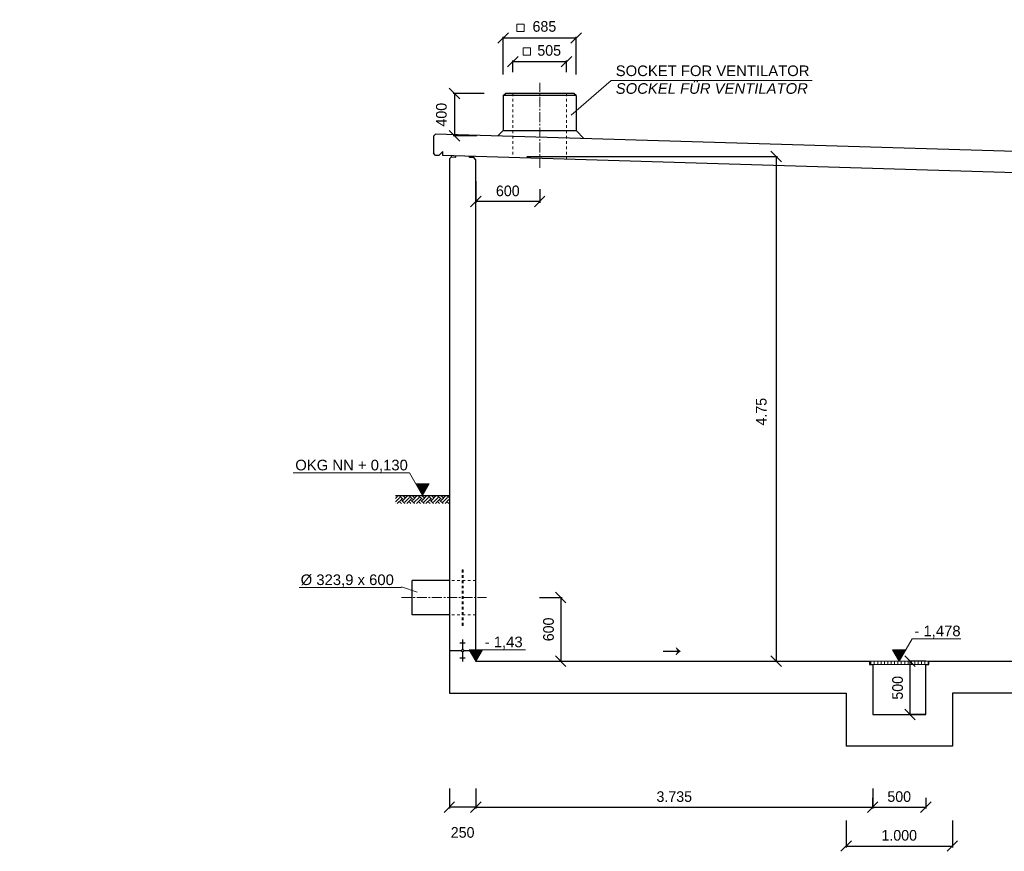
# Model space of a CAD drawing. Header units: millimetres. Extents: x -2787 to 131613, y -54195 to 30918.
# Tile 65 of 69: x 98013 to 107282, y -39368 to -31536. Entities that reach past the tile are written whole.
import ezdxf

# ---------------------------------------------------------------- set-up
doc = ezdxf.new("R2010")
doc.units = ezdxf.units.MM
doc.linetypes.add('JIS_02_1.0', pattern=[2, 1, -1])
doc.linetypes.add('MITTE2', pattern=[28.575, 19.05, -3.175, 3.175, -3.175])
doc.layers.add('Bemaßung', color=7, linetype='Continuous', lineweight=9)
for name, color, linetype in [('Beschriftung', 7, 'Continuous'), ('P-MU200AUSL', 7, 'Continuous'), ('POL_Bema', 7, 'Continuous')]:
    doc.layers.add(name, color=color, linetype=linetype)
doc.styles.add('LBB3.5M1000', font='isocp.shx', dxfattribs={"height": 3.5})
doc.dimstyles.new('DIN', dxfattribs={"dimtxt": 2.5, "dimasz": 2.5, "dimexe": 1.25, "dimexo": 0.625, "dimtad": 1, "dimtih": 1, "dimdec": 4, "dimdsep": 46, "dimlunit": 6, "dimtxsty": 'Standard', "dimcen": 2.5, "dimadec": 0, "dimazin": 0, "dimtfac": 1, "dimtdec": 4, "dimtmove": 0, "dimatfit": 3, "dimfxl": 0, "dimtvp": 1, "dimtolj": 1, "dimtzin": 0, "dimarcsym": 0})

# ---------------------------------------------------------------- blocks, each defined once
blk = doc.blocks.new('_Oblique')
at = {"layer": 'POL_Bema', "color": 0, "lineweight": -2}
blk.add_line((-0.5, -0.5), (0.5, 0.5), dxfattribs=at)
blk = doc.blocks.new('*D408')
at = {"layer": 'Bemaßung', "color": 0, "lineweight": -2, "transparency": 16777216}
for p, q in [((106042.3, -38864.8), (106042.3, -38965.6)), ((106542.3, -38864.8), (106542.3, -38965.6)), ((106042.3, -38953.1), (106542.3, -38953.1))]:
    blk.add_line(p, q, dxfattribs=at)
at = {"layer": 'DEFPOINTS', "color": 0, "transparency": 16777216}
for p in [(106042.3, -37964.8), (106542.3, -37964.8), (106542.3, -38953.1)]:
    blk.add_point(p, dxfattribs=at)
at = {"layer": 'Bemaßung', "color": 0, "lineweight": -2, "transparency": 16777216, "xscale": 100, "yscale": 100, "zscale": 100, "rotation": 180}
blk.add_blockref('_Oblique', (106042.3, -38953.1), dxfattribs=at)
at = {"layer": 'Bemaßung', "color": 0, "lineweight": -2, "transparency": 16777216, "xscale": 100, "yscale": 100, "zscale": 100}
blk.add_blockref('_Oblique', (106542.3, -38953.1), dxfattribs=at)
at = {"layer": 'Bemaßung', "color": 0, "transparency": 16777216, "insert": (106292.3, -38853.1), "char_height": 100, "attachment_point": 5}
blk.add_mtext('\\A1;500', dxfattribs=at)
blk = doc.blocks.new('*D409')
at = {"layer": 'Bemaßung', "color": 0, "lineweight": -2, "transparency": 16777216}
for p, q in [((105792.5, -39078), (105792.5, -39330.4)), ((106792.5, -39078), (106792.5, -39330.4)), ((105792.5, -39317.9), (106792.5, -39317.9))]:
    blk.add_line(p, q, dxfattribs=at)
at = {"layer": 'DEFPOINTS', "color": 0, "transparency": 16777216}
for p in [(105792.5, -38378), (106792.5, -38378), (106792.5, -39317.9)]:
    blk.add_point(p, dxfattribs=at)
at = {"layer": 'Bemaßung', "color": 0, "lineweight": -2, "transparency": 16777216, "xscale": 100, "yscale": 100, "zscale": 100, "rotation": 180}
blk.add_blockref('_Oblique', (105792.5, -39317.9), dxfattribs=at)
at = {"layer": 'Bemaßung', "color": 0, "lineweight": -2, "transparency": 16777216, "xscale": 100, "yscale": 100, "zscale": 100}
blk.add_blockref('_Oblique', (106792.5, -39317.9), dxfattribs=at)
at = {"layer": 'Bemaßung', "color": 0, "transparency": 16777216, "insert": (106292.5, -39217.9), "char_height": 100, "attachment_point": 5}
blk.add_mtext('\\A1;1.000', dxfattribs=at)
blk = doc.blocks.new('*D429')
at = {"layer": 'Bemaßung', "color": 0, "lineweight": -2, "transparency": 16777216}
for p, q in [((102907.3, -36978), (103118, -36978)), ((103105.5, -36978), (103105.5, -37578)), ((102907.3, -37578), (103118, -37578))]:
    blk.add_line(p, q, dxfattribs=at)
at = {"layer": 'DEFPOINTS', "color": 0, "transparency": 16777216}
for p in [(102407.3, -36978), (102407.3, -37578), (103105.5, -37578)]:
    blk.add_point(p, dxfattribs=at)
at = {"layer": 'Bemaßung', "color": 0, "lineweight": -2, "transparency": 16777216, "xscale": 100, "yscale": 100, "zscale": 100}
for p, rotation in [((103105.5, -36978), 90), ((103105.5, -37578), 270)]:
    blk.add_blockref('_Oblique', p, dxfattribs=dict(at, rotation=rotation))
at = {"layer": 'Bemaßung', "color": 0, "transparency": 16777216, "insert": (102991.3, -37278), "char_height": 100, "attachment_point": 5, "rotation": 90}
blk.add_mtext('\\A1;600', dxfattribs=at)
blk = doc.blocks.new('*D414')
at = {"layer": 'Bemaßung', "color": 0, "lineweight": -2, "transparency": 16777216}
for p, q in [((102787.8, -32824.4), (105146, -32824.4)), ((105133.5, -32824.4), (105133.5, -37578)), ((102807.5, -37578), (105146, -37578))]:
    blk.add_line(p, q, dxfattribs=at)
at = {"layer": 'DEFPOINTS', "color": 0, "transparency": 16777216}
for p in [(102287.8, -32824.4), (102307.5, -37578), (105133.5, -37578)]:
    blk.add_point(p, dxfattribs=at)
at = {"layer": 'Bemaßung', "color": 0, "lineweight": -2, "transparency": 16777216, "xscale": 100, "yscale": 100, "zscale": 100}
for p, rotation in [((105133.5, -32824.4), 90), ((105133.5, -37578), 270)]:
    blk.add_blockref('_Oblique', p, dxfattribs=dict(at, rotation=rotation))
at = {"layer": 'Bemaßung', "color": 0, "transparency": 16777216, "insert": (104994.1, -35227.5), "char_height": 100, "attachment_point": 5, "rotation": 90}
blk.add_mtext('\\A1;4.75', dxfattribs=at)
blk = doc.blocks.new('*D432')
at = {"layer": 'Bemaßung', "color": 0, "lineweight": -2, "transparency": 16777216}
for p, q in [((106542.5, -37578), (106381.2, -37578)), ((106393.7, -37578), (106393.7, -38078)), ((106542.5, -38078), (106381.2, -38078))]:
    blk.add_line(p, q, dxfattribs=at)
at = {"layer": 'DEFPOINTS', "color": 0, "transparency": 16777216}
for p in [(106542.5, -37578), (106393.7, -38078), (106542.5, -38078)]:
    blk.add_point(p, dxfattribs=at)
at = {"layer": 'Bemaßung', "color": 0, "lineweight": -2, "transparency": 16777216, "xscale": 100, "yscale": 100, "zscale": 100}
for p, rotation in [((106393.7, -37578), 90), ((106393.7, -38078), 270)]:
    blk.add_blockref('_Oblique', p, dxfattribs=dict(at, rotation=rotation))
at = {"layer": 'Bemaßung', "color": 0, "transparency": 16777216, "insert": (106277.4, -37828), "char_height": 100, "attachment_point": 5, "rotation": 90}
blk.add_mtext('\\A1;500', dxfattribs=at)
blk = doc.blocks.new('*D418')
at = {"layer": 'Bemaßung', "color": 0, "lineweight": -2, "transparency": 16777216}
for p, q in [((102385.3, -32230.5), (102093, -32230.5)), ((102105.5, -32230.5), (102105.5, -32630.5)), ((102315.3, -32630.5), (102093, -32630.5))]:
    blk.add_line(p, q, dxfattribs=at)
at = {"layer": 'DEFPOINTS', "color": 0, "transparency": 16777216}
for p in [(102585.3, -32230.5), (102105.5, -32630.5), (102515.3, -32630.5)]:
    blk.add_point(p, dxfattribs=at)
at = {"layer": 'Bemaßung', "color": 0, "lineweight": -2, "transparency": 16777216, "xscale": 100, "yscale": 100, "zscale": 100}
for p, rotation in [((102105.5, -32230.5), 90), ((102105.5, -32630.5), 270)]:
    blk.add_blockref('_Oblique', p, dxfattribs=dict(at, rotation=rotation))
at = {"layer": 'Bemaßung', "color": 0, "transparency": 16777216, "insert": (101982.9, -32430.5), "char_height": 100, "attachment_point": 5, "rotation": 90}
blk.add_mtext('\\A1;400', dxfattribs=at)
blk = doc.blocks.new('*D419')
at = {"layer": 'Bemaßung', "color": 0, "lineweight": -2, "transparency": 16777216}
for p, q in [((102565.3, -32050.5), (102565.3, -31695.6)), ((103250.3, -32050.5), (103250.3, -31695.6)), ((103250.3, -31708.1), (102565.3, -31708.1))]:
    blk.add_line(p, q, dxfattribs=at)
at = {"layer": 'DEFPOINTS', "color": 0, "transparency": 16777216}
for p in [(102565.3, -31708.1), (102565.3, -32250.5), (103250.3, -32250.5)]:
    blk.add_point(p, dxfattribs=at)
at = {"layer": 'Bemaßung', "color": 0, "lineweight": -2, "transparency": 16777216, "xscale": 100, "yscale": 100, "zscale": 100, "rotation": 180}
blk.add_blockref('_Oblique', (102565.3, -31708.1), dxfattribs=at)
at = {"layer": 'Bemaßung', "color": 0, "lineweight": -2, "transparency": 16777216, "xscale": 100, "yscale": 100, "zscale": 100}
blk.add_blockref('_Oblique', (103250.3, -31708.1), dxfattribs=at)
at = {"layer": 'Bemaßung', "color": 0, "transparency": 16777216, "insert": (102952.3, -31599.8), "char_height": 100, "attachment_point": 5}
blk.add_mtext('\\A1;685', dxfattribs=at)
blk = doc.blocks.new('*D420')
at = {"layer": 'Bemaßung', "color": 0, "lineweight": -2, "transparency": 16777216}
for p, q in [((102655.3, -32030.5), (102655.3, -31918.5)), ((103160.3, -31931), (102655.3, -31931)), ((103160.3, -32030.5), (103160.3, -31918.5))]:
    blk.add_line(p, q, dxfattribs=at)
at = {"layer": 'DEFPOINTS', "color": 0, "transparency": 16777216}
for p in [(102655.3, -31931), (102655.3, -32230.5), (103160.3, -32230.5)]:
    blk.add_point(p, dxfattribs=at)
at = {"layer": 'Bemaßung', "color": 0, "lineweight": -2, "transparency": 16777216, "xscale": 100, "yscale": 100, "zscale": 100, "rotation": 180}
blk.add_blockref('_Oblique', (102655.3, -31931), dxfattribs=at)
at = {"layer": 'Bemaßung', "color": 0, "lineweight": -2, "transparency": 16777216, "xscale": 100, "yscale": 100, "zscale": 100}
blk.add_blockref('_Oblique', (103160.3, -31931), dxfattribs=at)
at = {"layer": 'Bemaßung', "color": 0, "transparency": 16777216, "insert": (102997.3, -31825.8), "char_height": 100, "attachment_point": 5}
blk.add_mtext('\\A1;505', dxfattribs=at)
blk = doc.blocks.new('*D421')
at = {"layer": 'Bemaßung', "color": 0, "lineweight": -2, "transparency": 16777216}
for p, q in [((102307.8, -33055.2), (102307.8, -33261.1)), ((102907.8, -33130.5), (102907.8, -33261.1)), ((102907.8, -33248.6), (102307.8, -33248.6))]:
    blk.add_line(p, q, dxfattribs=at)
at = {"layer": 'DEFPOINTS', "color": 0, "transparency": 16777216}
for p in [(102307.8, -32855.2), (102907.8, -32930.5), (102307.8, -33248.6)]:
    blk.add_point(p, dxfattribs=at)
at = {"layer": 'Bemaßung', "color": 0, "lineweight": -2, "transparency": 16777216, "xscale": 100, "yscale": 100, "zscale": 100, "rotation": 180}
blk.add_blockref('_Oblique', (102307.8, -33248.6), dxfattribs=at)
at = {"layer": 'Bemaßung', "color": 0, "lineweight": -2, "transparency": 16777216, "xscale": 100, "yscale": 100, "zscale": 100}
blk.add_blockref('_Oblique', (102907.8, -33248.6), dxfattribs=at)
at = {"layer": 'Bemaßung', "color": 0, "transparency": 16777216, "insert": (102607.8, -33148.6), "char_height": 100, "attachment_point": 5}
blk.add_mtext('\\A1;600', dxfattribs=at)
blk = doc.blocks.new('*D444')
at = {"layer": 'Bemaßung', "color": 0, "lineweight": -2, "transparency": 16777216}
for p, q in [((102057.5, -38777.7), (102057.5, -38965.6)), ((102307.5, -38777.7), (102307.5, -38965.6)), ((102307.5, -38953.1), (102057.5, -38953.1))]:
    blk.add_line(p, q, dxfattribs=at)
at = {"layer": 'DEFPOINTS', "color": 0, "transparency": 16777216}
for p in [(102057.5, -37877.7), (102307.5, -37877.7), (102057.5, -38953.1)]:
    blk.add_point(p, dxfattribs=at)
at = {"layer": 'Bemaßung', "color": 0, "lineweight": -2, "transparency": 16777216, "xscale": 100, "yscale": 100, "zscale": 100, "rotation": 180}
blk.add_blockref('_Oblique', (102057.5, -38953.1), dxfattribs=at)
at = {"layer": 'Bemaßung', "color": 0, "lineweight": -2, "transparency": 16777216, "xscale": 100, "yscale": 100, "zscale": 100}
blk.add_blockref('_Oblique', (102307.5, -38953.1), dxfattribs=at)
at = {"layer": 'Bemaßung', "color": 0, "transparency": 16777216, "insert": (102182.5, -39190.6), "char_height": 100, "attachment_point": 5}
blk.add_mtext('\\A1;250', dxfattribs=at)
blk = doc.blocks.new('*D445')
at = {"layer": 'Bemaßung', "color": 0, "lineweight": -2, "transparency": 16777216}
for p, q in [((102307.5, -38777.7), (102307.5, -38965.6)), ((106042.5, -38777.7), (106042.5, -38965.6)), ((102307.5, -38953.1), (106042.5, -38953.1))]:
    blk.add_line(p, q, dxfattribs=at)
at = {"layer": 'DEFPOINTS', "color": 0, "transparency": 16777216}
for p in [(102307.5, -37877.7), (106042.5, -37877.7), (106042.5, -38953.1)]:
    blk.add_point(p, dxfattribs=at)
at = {"layer": 'Bemaßung', "color": 0, "lineweight": -2, "transparency": 16777216, "xscale": 100, "yscale": 100, "zscale": 100, "rotation": 180}
blk.add_blockref('_Oblique', (102307.5, -38953.1), dxfattribs=at)
at = {"layer": 'Bemaßung', "color": 0, "lineweight": -2, "transparency": 16777216, "xscale": 100, "yscale": 100, "zscale": 100}
blk.add_blockref('_Oblique', (106042.5, -38953.1), dxfattribs=at)
at = {"layer": 'Bemaßung', "color": 0, "transparency": 16777216, "insert": (104175, -38853.1), "char_height": 100, "attachment_point": 5}
blk.add_mtext('\\A1;3.735', dxfattribs=at)

msp = doc.modelspace()

# ---------------------------------------------------------------- hatches: boundary and pattern name
at = {"lineweight": 5}
h = msp.add_hatch(dxfattribs=at)
h.set_pattern_fill('EARTH', color=256, scale=10, angle=45)
h.set_pattern_definition([(45, (84142.79, -11939.69), (7e-15, 89.80256), [63.5, -63.5]), (45, (84125.95, -11922.85), (7e-15, 89.80256), [63.5, -63.5]), (45, (84109.11, -11906.01), (7e-15, 89.80256), [63.5, -63.5]), (135, (84109.11, -11894.79), (-89.80256, 7e-15), [63.5, -63.5]), (135, (84125.95, -11877.95), (-89.80256, 7e-15), [63.5, -63.5]), (135, (84142.79, -11861.11), (-89.80256, 7e-15), [63.5, -63.5])])
h.paths.add_polyline_path([(101549.78189, -36016.00369), (102054.04953, -36016.00369), (102054.04953, -36093.34675), (101549.78189, -36093.34675)])
at = {"layer": 'Beschriftung', "lineweight": 5}
h = msp.add_hatch(dxfattribs=at)
h.set_pattern_fill('LINE', color=256, scale=2)
h.set_pattern_definition([(0, (101553.6304, -3772.858), (0, 6.35), [])])
h.paths.add_polyline_path([(101803.6304, -36016.00369), (101740.93684, -35907.41525), (101866.32396, -35907.41525)])
h = msp.add_hatch(dxfattribs=at)
h.set_pattern_fill('LINE', color=256, scale=2)
h.set_pattern_definition([(0, (102057.479, -5334.808), (0, 6.35), [])])
h.paths.add_polyline_path([(102307.47891, -37577.95369), (102244.78535, -37469.36525), (102370.17248, -37469.36525)])
h = msp.add_hatch(dxfattribs=at)
h.set_pattern_fill('LINE', color=256, scale=2)
h.set_pattern_definition([(0, (106042.479, -5334.808), (0, 6.35), [])])
h.paths.add_polyline_path([(106292.47891, -37577.95369), (106229.78535, -37469.36525), (106355.17248, -37469.36525)])
at = {"layer": 'Beschriftung', "lineweight": 18}
h = msp.add_hatch(dxfattribs=at)
h.set_pattern_fill('ANSI31', color=256, scale=10, angle=45)
h.set_pattern_definition([(90, (102057.48, -12069.64), (-31.75, 5e-15), [])])
h.paths.add_polyline_path([(106013.47891, -37607.95369), (106571.47891, -37607.95369), (106571.47891, -37577.95369), (106013.47891, -37577.95369)])

# ---------------------------------------------------------------- linework, layer by layer
at = {"linetype": 'MITTE2', "lineweight": 18, "ltscale": 5}
for p, q in [((102907.76965, -32930.45654), (102907.76965, -32130.45654)), ((101607.2721, -36977.95369), (102407.2721, -36977.95369))]:
    msp.add_line(p, q, dxfattribs=at)
for p, q in [((102565.26965, -32250.45654), (102585.26965, -32230.45654)), ((102565.26965, -32250.45654), (102565.26965, -32580.45654)), ((103250.26965, -32250.45654), (102565.26965, -32250.45654)), ((103230.26965, -32230.45654), (102585.26965, -32230.45654)), ((103250.26965, -32250.45654), (103230.26965, -32230.45654)), ((103250.26965, -32250.45654), (103250.26965, -32580.45654)), ((101907.59776, -32632.22639), (101927.58876, -32612.82612)), ((114387.47184, -32986.62261), (101927.58876, -32612.82612)), ((102565.26965, -32580.45654), (102515.26965, -32630.45654)), ((102565.26965, -32580.45654), (103250.26965, -32580.45654)), ((103250.26965, -32580.45654), (103324.548, -32654.73489)), ((101907.59776, -32632.22639), (101907.59776, -32792.96443)), ((101927.58876, -32813.56416), (101907.59776, -32792.96443)), ((101997.5303, -32775.66241), (101957.5303, -32814.46241)), ((101997.5303, -32815.66241), (101997.5303, -32775.66241)), ((101957.5303, -32814.46241), (101927.58876, -32813.56416)), ((114317.5303, -33185.26241), (101997.5303, -32815.66241)), ((102057.76897, -32847.23079), (102057.47893, -37877.7209)), ((102077.52131, -32828.06214), (102057.76897, -32847.23079)), ((102077.52131, -32828.06214), (102077.82104, -32818.07113)), ((102077.52131, -32828.06214), (102117.50332, -32829.2616)), ((102117.50332, -32829.2616), (102117.80305, -32819.27059)), ((102247.55728, -32833.16322), (102247.85701, -32823.17221)), ((102287.5393, -32834.36268), (102247.55728, -32833.16322)), ((102287.5393, -32834.36268), (102287.83903, -32824.37167)), ((102307.7694, -32855.20878), (102287.5393, -32834.36268)), ((102307.47891, -37577.95369), (102307.7694, -32855.20878)), ((101549.78189, -36016.00369), (102057.47891, -36016.00369)), ((102207.50413, -37406.45966), (102157.50413, -37406.45966)), ((102187.50413, -37378.30042), (102177.50413, -37378.30042)), ((102187.50413, -37381.82032), (102177.50413, -37381.82032)), ((102187.50413, -37385.34023), (102177.50413, -37385.34023)), ((102187.50413, -37388.86013), (102177.50413, -37388.86013)), ((102187.50413, -37392.38004), (102177.50413, -37392.38004)), ((102187.50413, -37395.89994), (102177.50413, -37395.89994)), ((102187.50413, -37399.41985), (102177.50413, -37399.41985)), ((102187.50413, -37402.93975), (102177.50413, -37402.93975)), ((102182.50413, -37377.9537), (102182.50413, -37467.60117)), ((102057.50413, -37477.9537), (102172.15159, -37477.9537)), ((102182.50413, -37488.30623), (102182.50413, -37577.9537)), ((102192.62463, -37477.95369), (102307.48564, -37477.9537)), ((102207.50413, -37549.44774), (102157.50413, -37549.44774)), ((102187.50413, -37552.96765), (102177.50413, -37552.96765)), ((102187.50413, -37556.48755), (102177.50413, -37556.48755)), ((102187.50413, -37560.00746), (102177.50413, -37560.00746)), ((102187.50413, -37563.52736), (102177.50413, -37563.52736)), ((102187.50413, -37567.04727), (102177.50413, -37567.04727)), ((102187.50413, -37570.56717), (102177.50413, -37570.56717)), ((102187.50413, -37574.08708), (102177.50413, -37574.08708)), ((102187.50413, -37577.60698), (102177.50413, -37577.60698)), ((102307.47891, -37577.95369), (106012.47891, -37577.95369)), ((106012.47891, -37577.95369), (106012.47891, -37607.95369)), ((106012.47891, -37607.95369), (106042.47891, -37607.95369)), ((106042.47891, -37607.95369), (106042.47891, -38077.95369)), ((106542.47891, -38077.95369), (106542.47891, -37607.95369)), ((106542.47891, -37607.95369), (106572.47891, -37607.95369)), ((106572.47891, -37577.95369), (111657.2721, -37577.95369)), ((106572.47891, -37607.95369), (106572.47891, -37577.95369)), ((102057.47893, -37877.7209), (105792.47891, -37877.95369)), ((105792.47891, -37877.95369), (105792.47891, -38377.95369)), ((114257.47891, -37877.95369), (106792.47891, -37877.95369)), ((106792.47891, -37877.95369), (106792.47891, -38377.95369)), ((106042.47891, -38077.95369), (106542.47891, -38077.95369)), ((106792.47891, -38377.95369), (105792.47891, -38377.95369))]:
    msp.add_line(p, q)
at = {"linetype": 'JIS_02_1.0', "lineweight": 18, "ltscale": 25}
for p, q in [((102655.26965, -32230.45654), (102655.26965, -32835.39459)), ((103160.26965, -32230.45654), (103160.26965, -32850.54459)), ((102177.2721, -36716.00369), (102177.2721, -37239.90369)), ((102187.2721, -36716.00369), (102177.2721, -36716.00369)), ((102187.2721, -36716.00369), (102187.2721, -37239.90369)), ((102307.2721, -36816.00369), (102057.2721, -36816.00369)), ((102307.2721, -37139.90369), (102057.2721, -37139.90369)), ((102187.2721, -37239.90369), (102177.2721, -37239.90369))]:
    msp.add_line(p, q, dxfattribs=at)
at = {"lineweight": 18}
msp.add_lwpolyline([(106013.47891, -37607.95369), (106571.47891, -37607.95369), (106571.47891, -37577.95369), (106013.47891, -37577.95369)], close=True, dxfattribs=at)
msp.add_circle((102182.50413, -37477.9537), 10.35253)
at = {"layer": 'Bemaßung'}
for points in [[(102693.067, -31576.4143), (102763.067, -31576.4143), (102763.067, -31646.4143), (102693.067, -31646.4143)], [(102751.86702, -31799.34519), (102821.86702, -31799.34519), (102821.86702, -31869.34519), (102751.86702, -31869.34519)]]:
    msp.add_lwpolyline(points, close=True, dxfattribs=at)
at = {"layer": 'Beschriftung', "lineweight": 5}
for p, q in [((103581.36432, -32107.54603), (103202.69087, -32434.79418)), ((103581.36432, -32107.54603), (105474.08208, -32107.54603)), ((101681.09857, -35803.77234), (100588.16313, -35803.77234)), ((101803.6304, -36016.00369), (101681.09857, -35803.77234)), ((101866.32396, -35907.41525), (101740.93684, -35907.41525)), ((101740.93684, -35907.41525), (101803.6304, -36016.00369)), ((101803.6304, -36016.00369), (101866.32396, -35907.41525)), ((101607.47891, -36883.74334), (100644.02711, -36883.74334)), ((101607.2721, -36876.84954), (101755.30692, -36927.15081)), ((106292.47891, -37577.95369), (106415.01074, -37365.72234)), ((106415.01074, -37365.72234), (106871.61319, -37365.72234)), ((102370.17248, -37469.36525), (102244.78535, -37469.36525)), ((102244.78535, -37469.36525), (102307.47891, -37577.95369)), ((102307.47891, -37577.95369), (102370.17248, -37469.36525)), ((102370.17248, -37469.36525), (102775.75813, -37469.36525)), ((106355.17248, -37469.36525), (106229.78535, -37469.36525)), ((106229.78535, -37469.36525), (106292.47891, -37577.95369))]:
    msp.add_line(p, q, dxfattribs=at)
at = {"layer": 'P-MU200AUSL', "ltscale": 100}
for p, q in [((102057.2721, -36816.00369), (101707.2721, -36816.00369)), ((101707.2721, -37139.90369), (101707.2721, -36816.00369)), ((102057.2721, -37139.90369), (101707.2721, -37139.90369))]:
    msp.add_line(p, q, dxfattribs=at)

# ---------------------------------------------------------------- texts
at = {"layer": 'Beschriftung', "attachment_point": 1, "style": 'LBB3.5M1000'}
for s, width, insert, char_height in [('{\\fArial|b0|i0|c0|p34;SOCKET FOR VENTILATOR\\P\\fArial|b0|i1|c0|p34;SOCKEL FÜR VENTILATOR}', 2471.4058999, (103623.92943, -31966.84293), 100), ('\\pi94.352;{\\fArial|b0|i0|c0|p34;GROUND PLAN\\P\\pi274.78;\\fArial|b0|i1|c0|p34;GRUNDRISS}', 2200.1645238, (75147.0354, -34742.20303), 200), ('{\\fArial|b0|i0|c0|p34;OKG NN + 0,130}', 1084.3058702, (100607.04101, -35680.30712), 100), ('{\\fArial|b0|i0|c0|p34;%%C 323,9 x 600}', 884.5236077, (100657.82115, -36760.27813), 100), ('{\\fArial|b0|i0|c0|p34;- 1,478}', 884.5236077, (106435.2144, -37242.25712), 100), ('{\\fArial|b0|i0|c0|p34;- 1,43}', 884.5236077, (102390.37613, -37345.90004), 100), ('{\\fArial|b0|i0|c0|p34;→}', 295.0734938, (104012.26795, -37331.66745), 200)]:
    msp.add_mtext_dynamic_manual_height_columns(s, width=width, gutter_width=17.5, heights=[0], dxfattribs=dict(at, insert=insert, char_height=char_height))

# ---------------------------------------------------------------- dimensions: what is measured, and where the dimension line sits
at = {"layer": 'Bemaßung'}
for base, p1, p2, angle, override, picture, middle in [((102565.26965, -31708.07394), (103250.26965, -32250.45654), (102565.26965, -32250.45654), 180, {"dimscale": 10, "dimtxt": 10, "dimasz": 10, "dimexo": 20, "dimgap": 5, "dimdec": 2, "dimblk1": 'Oblique', "dimblk2": 'Oblique', "dimsah": 1, "dimtdec": 2, "dimtmove": 2}, '*D419', (102952.32441, -31599.8244)), ((102655.26965, -31931.00483), (103160.26965, -32230.45654), (102655.26965, -32230.45654), 180, {"dimscale": 10, "dimtxt": 10, "dimasz": 10, "dimexo": 20, "dimgap": 5, "dimdec": 2, "dimblk1": 'Oblique', "dimblk2": 'Oblique', "dimsah": 1, "dimtdec": 2, "dimtmove": 2}, '*D420', (102997.25856, -31825.80961)), ((102105.48274, -32630.45654), (102585.26965, -32230.45654), (102515.26965, -32630.45654), 90, {"dimscale": 10, "dimtxt": 10, "dimasz": 10, "dimexo": 20, "dimgap": 5, "dimdec": 2, "dimblk1": 'Oblique', "dimblk2": 'Oblique', "dimsah": 1, "dimtdec": 2, "dimtmove": 2}, '*D418', (101982.93478, -32430.45654)), ((103105.48615, -37577.95369), (102407.2721, -36977.95369), (102407.2721, -37577.95369), 90, {"dimscale": 10, "dimtxt": 10, "dimasz": 10, "dimexo": 50, "dimgap": 5, "dimdec": 2, "dimblk1": 'Oblique', "dimblk2": 'Oblique', "dimsah": 1, "dimtdec": 2, "dimtmove": 2}, '*D429', (102991.33646, -37277.95369)), ((106393.65248, -38077.95369), (106542.47891, -37577.95369), (106542.47891, -38077.95369), 90, {"dimscale": 10, "dimtxt": 10, "dimasz": 10, "dimexo": 0, "dimgap": 5, "dimdec": 2, "dimblk1": 'Oblique', "dimblk2": 'Oblique', "dimsah": 1, "dimtdec": 2, "dimtmove": 2}, '*D432', (106277.37021, -37827.95369))]:
    dim = msp.add_linear_dim(base=base, p1=p1, p2=p2, angle=angle, dimstyle='DIN', override=override, dxfattribs=at)
    dim.commit()
    dim.dimension.update_dxf_attribs({"geometry": picture, "text_midpoint": middle, "dimtype": 160})
dim = msp.add_linear_dim(base=(105133.49922, -37577.95369), p1=(102287.83903, -32824.37167), p2=(102307.47891, -37577.95369), angle=90, text='4.75', dimstyle='DIN', override={"dimscale": 10, "dimtxt": 10, "dimasz": 10, "dimexo": 50, "dimgap": 5, "dimdec": 2, "dimblk1": 'Oblique', "dimblk2": 'Oblique', "dimsah": 1, "dimtdec": 2, "dimtmove": 2}, dxfattribs=at)
dim.commit()
dim.dimension.update_dxf_attribs({"geometry": '*D414', "text_midpoint": (104994.10572, -35227.45369), "dimtype": 160})
for base, p1, p2, override, picture, middle in [((102307.76477, -33248.58916), (102907.76965, -32930.45654), (102307.76477, -32855.20402), {"dimscale": 10, "dimtxt": 10, "dimasz": 10, "dimexo": 20, "dimgap": 5, "dimdec": 2, "dimblk1": 'Oblique', "dimblk2": 'Oblique', "dimsah": 1, "dimtdec": 2, "dimtmove": 2}, '*D421', (102607.76721, -33148.58916)), ((102057.47893, -38953.11219), (102307.47891, -37877.73648), (102057.47893, -37877.7209), {"dimscale": 10, "dimtxt": 10, "dimasz": 10, "dimexo": 90, "dimgap": 5, "dimdec": 2, "dimblk1": 'Oblique', "dimblk2": 'Oblique', "dimsah": 1, "dimtdec": 2, "dimtmove": 2}, '*D444', (102182.47892, -39190.61219)), ((106042.47891, -38953.11219), (102307.47891, -37877.73648), (106042.47891, -37877.73648), {"dimscale": 10, "dimtxt": 10, "dimasz": 10, "dimexo": 90, "dimgap": 5, "dimdec": 2, "dimblk1": 'Oblique', "dimblk2": 'Oblique', "dimsah": 1, "dimtdec": 2, "dimtmove": 2}, '*D445', (104174.97891, -38853.11219)), ((106542.2721, -38953.11219), (106042.2721, -37964.84748), (106542.2721, -37964.84748), {"dimscale": 10, "dimtxt": 10, "dimasz": 10, "dimexo": 90, "dimgap": 5, "dimdec": 2, "dimblk1": 'Oblique', "dimblk2": 'Oblique', "dimsah": 1, "dimtdec": 2, "dimtmove": 2}, '*D408', (106292.2721, -38853.11219)), ((106792.47891, -39317.87157), (105792.47891, -38377.95369), (106792.47891, -38377.95369), {"dimscale": 10, "dimtxt": 10, "dimasz": 10, "dimexo": 70, "dimgap": 5, "dimdec": 2, "dimblk1": 'Oblique', "dimblk2": 'Oblique', "dimsah": 1, "dimtdec": 2, "dimtmove": 2}, '*D409', (106292.47891, -39217.87157))]:
    dim = msp.add_linear_dim(base=base, p1=p1, p2=p2, dimstyle='DIN', override=override, dxfattribs=at)
    dim.commit()
    dim.dimension.update_dxf_attribs({"geometry": picture, "text_midpoint": middle})

doc.saveas('drawing.dxf')
